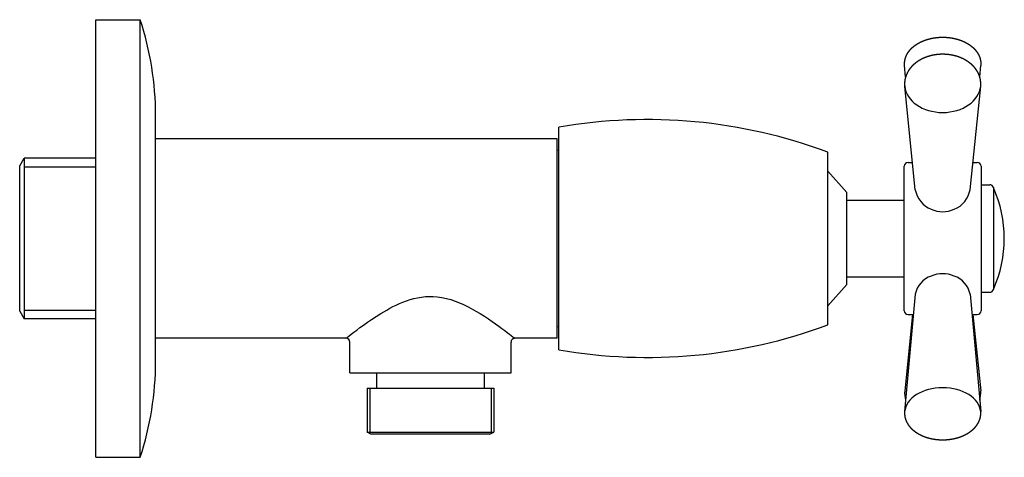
# Model space of a CAD drawing. Header units: millimetres. Extents: x -0.01 to 0.118, y -0.029 to 0.029.
import ezdxf

# ---------------------------------------------------------------- set-up
doc = ezdxf.new("R2010")
doc.units = ezdxf.units.MM
doc.layers.add('BLOCKS', color=3, linetype='Continuous')

msp = doc.modelspace()

# ---------------------------------------------------------------- linework, layer by layer
at = {"layer": 'BLOCKS'}
for p, q in [((0, 0.02850000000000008), (0.005799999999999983, 0.02850000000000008)), ((0, 0), (0, 0.02850000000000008)), ((0.005799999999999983, 0), (0.005799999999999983, 0.02850000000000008)), ((0.1055016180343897, 0.02107142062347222), (0.1053690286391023, 0.02253793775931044)), ((0.1151465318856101, 0.02107142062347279), (0.1152791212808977, 0.02253793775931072)), ((0.1067537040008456, 0.006355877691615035), (0.1053746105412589, 0.01984697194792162)), ((0.1138944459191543, 0.006355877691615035), (0.1152735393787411, 0.01984697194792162)), ((0.007800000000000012, 0), (0.007800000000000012, 0.01601000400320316)), ((0.06034407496, 0), (0.06034407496, 0.01450000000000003)), ((0.06009407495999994, 0.01299999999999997), (0.007800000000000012, 0.01299999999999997)), ((0.06009407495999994, -0.01299999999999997), (0.06009407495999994, 0.01299999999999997)), ((-0.009905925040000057, 0.009477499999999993), (-0.009328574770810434, 0.01047749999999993)), ((0, 0.01047749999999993), (-0.009328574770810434, 0.01047749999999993)), ((-0.009328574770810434, 0.01047749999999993), (-0.009328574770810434, -0.01047749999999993)), ((0.09534407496, 0), (0.09534407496, 0.01125)), ((-0.009905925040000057, -0.009477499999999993), (-0.009905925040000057, 0.009477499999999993)), ((-0.009328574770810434, 0.009314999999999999), (0, 0.009314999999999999)), ((0.1053240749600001, -0.007037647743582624), (0.1053240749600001, 0.009399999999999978)), ((0.10582407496, 0.009899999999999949), (0.1063914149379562, 0.009899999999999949)), ((0.1142567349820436, 0.009899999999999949), (0.1148240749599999, 0.009899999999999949)), ((0.1153240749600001, 0.009399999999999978), (0.1153240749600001, -0.007037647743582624)), ((0.09784407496, 0.005999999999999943), (0.09534407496, 0.00875)), ((0.1153240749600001, 0.007000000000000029), (0.1164563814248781, 0.007000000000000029)), ((0.116938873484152, 0.00663115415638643), (0.1169388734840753, -0.006631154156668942)), ((0.09784407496, 0), (0.09784407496, 0.005999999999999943)), ((0.09784407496, 0.005), (0.1053240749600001, 0.005)), ((0, -0.02849999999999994), (0, 0)), ((0.005799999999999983, -0.02849999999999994), (0.005799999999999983, 0)), ((0.007800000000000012, -0.01601000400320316), (0.007800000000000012, 0)), ((0.06034407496, -0.01450000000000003), (0.06034407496, 0)), ((0.09534407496, -0.01125), (0.09534407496, 0)), ((0.09784407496, -0.005999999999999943), (0.09784407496, 0)), ((0.09784407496, -0.005), (0.1053240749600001, -0.005)), ((0.09784407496, -0.005999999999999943), (0.09534407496, -0.00875)), ((0.1053240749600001, -0.009399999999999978), (0.1053240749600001, -0.007037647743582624)), ((0.1067495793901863, -0.007268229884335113), (0.1053690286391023, -0.02253793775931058)), ((0.1138985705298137, -0.007268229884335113), (0.1152791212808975, -0.02253793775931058)), ((0.1153240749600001, -0.007000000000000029), (0.1164563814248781, -0.007000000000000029)), ((0.1153240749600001, -0.007037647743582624), (0.1153240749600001, -0.009399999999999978)), ((-0.009905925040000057, -0.009477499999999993), (-0.009328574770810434, -0.01047749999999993)), ((-0.009328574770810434, -0.009314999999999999), (0, -0.009314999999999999)), ((0.1063914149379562, -0.009900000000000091), (0.1053746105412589, -0.0198469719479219)), ((0.10582407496, -0.009900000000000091), (0.106511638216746, -0.009900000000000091)), ((0.1141365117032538, -0.009900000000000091), (0.1148240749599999, -0.009900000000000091)), ((0.1142567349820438, -0.009899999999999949), (0.1152735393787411, -0.01984697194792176)), ((0, -0.01047749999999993), (-0.009328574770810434, -0.01047749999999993)), ((0.03259407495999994, -0.01299999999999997), (0.007800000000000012, -0.01299999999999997)), ((0.03309407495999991, -0.0175), (0.03309407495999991, -0.01349999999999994)), ((0.05409407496, -0.0175), (0.05409407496, -0.01349999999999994)), ((0.06009407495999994, -0.01299999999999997), (0.05459407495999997, -0.01299999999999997)), ((0.03309407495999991, -0.0175), (0.05409407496, -0.0175)), ((0.03659407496, -0.0175), (0.03659407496, -0.01950000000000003)), ((0.05059407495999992, -0.0175), (0.05059407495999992, -0.01950000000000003)), ((0.03534407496, -0.01950000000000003), (0.03534407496, -0.02521132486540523)), ((0.03534407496, -0.01950000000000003), (0.05184407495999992, -0.01950000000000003)), ((0.03569407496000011, -0.01950000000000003), (0.03569407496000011, -0.02521132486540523)), ((0.05149407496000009, -0.01950000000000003), (0.05149407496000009, -0.02521132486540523)), ((0.05184407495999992, -0.01950000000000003), (0.05184407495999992, -0.02521132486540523)), ((0.03584407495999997, -0.02549999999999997), (0.03534407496, -0.02521132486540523)), ((0.03534407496, -0.02521132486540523), (0.05184407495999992, -0.02521132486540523)), ((0.05134407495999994, -0.02549999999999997), (0.03584407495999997, -0.02549999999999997)), ((0.05134407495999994, -0.02549999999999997), (0.05184407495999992, -0.02521132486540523)), ((0, -0.02849999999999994), (0.005799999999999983, -0.02849999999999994))]:
    msp.add_line(p, q, dxfattribs=at)
for centre, radius, start, end in [((-0.03219999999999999, 0.01601000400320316), 0.04, 0, 18.19487233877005), ((0.07184133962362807, -0.05176984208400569), 0.06725978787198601, 69.54741041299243, 99.84237037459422), ((0.06034407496, 0.01049999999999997), 0.001, 90, 104.4775121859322), ((0.10582407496, 0.009399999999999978), 0.0005, 90, 180), ((0.1148240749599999, 0.009399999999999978), 0.0005, 0, 90), ((0.116456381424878, 0.006500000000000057), 0.0005, 15.20707345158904, 90), ((0.1020937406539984, -5.52802248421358e-14), 0.01625884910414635, 335.9302208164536, 24.06977918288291), ((0.1101127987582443, 0.006964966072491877), 0.003413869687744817, 190.2774997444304, 247.6135101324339), ((0.1105353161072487, 0.006964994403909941), 0.003413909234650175, 292.3868527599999, 349.7221373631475), ((0.11032407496, 0.007297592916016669), 0.00380251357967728, 246.5787156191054, 293.4212843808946), ((0.1099236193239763, -0.007933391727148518), 0.003242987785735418, 110.0344809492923, 168.1641948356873), ((0.11032407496, -0.00859839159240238), 0.00400768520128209, 67.84338896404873, 112.1566110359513), ((0.1107245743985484, -0.007933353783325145), 0.003242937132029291, 11.83530776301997, 69.96601645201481), ((0.116456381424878, -0.006500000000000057), 0.0005, 270, 344.7929265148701), ((0.10582407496, -0.009399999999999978), 0.0005, 180, 270), ((0.1148240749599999, -0.009399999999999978), 0.0005, 270, 0), ((0.06034407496, -0.01049999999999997), 0.001, 255.5224878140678, 270), ((0.07184133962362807, 0.05176984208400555), 0.06725978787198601, 260.1576296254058, 290.4525895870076), ((0.03259325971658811, -0.01350081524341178), 0.0005008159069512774, 0.09326785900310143, 89.90673214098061), ((0.05459489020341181, -0.01350081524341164), 0.0005008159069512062, 90.0932678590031, 179.9067321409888), ((-0.03219999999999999, -0.01601000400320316), 0.04, 341.80512766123, 0), ((0.108401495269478, -0.02015089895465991), 0.003042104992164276, 174.2661957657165, 197.6117816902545), ((0.1122539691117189, -0.02015127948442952), 0.003034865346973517, 342.3531572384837, 5.754748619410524)]:
    msp.add_arc(centre, radius, start, end, dxfattribs=at)
for centre, major_axis, ratio, start_param, end_param in [((0.11032407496, 0.02013057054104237), (0.004963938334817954, -1.096029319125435e-17), 0.7486859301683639, 3.217976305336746, 4.712388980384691), ((0.11032407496, 0.02013057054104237), (0.004963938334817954, -1.096029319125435e-17), 0.7486859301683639, 4.712388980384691, 6.206801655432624), ((0.11032407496, -0.02273481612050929), (0.004963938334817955, 0), 0.6629248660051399, 0.05986413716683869, 3.081728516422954)]:
    msp.add_ellipse(centre, major_axis=major_axis, ratio=ratio, start_param=start_param, end_param=end_param, dxfattribs=at)
for points, degree, knots in [([(0.1053690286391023, 0.02253793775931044), (0.1053617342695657, 0.02264401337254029), (0.1053590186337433, 0.02275025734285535), (0.1053608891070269, 0.02285651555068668), (0.1053673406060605, 0.02296263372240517), (0.1053783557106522, 0.02306845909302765), (0.1053939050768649, 0.02317384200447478), (0.1054139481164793, 0.02327863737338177), (0.105438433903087, 0.02338270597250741), (0.105467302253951, 0.02348591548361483), (0.1055004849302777, 0.02358814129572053), (0.1055391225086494, 0.02369235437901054), (0.1055821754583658, 0.02379528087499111), (0.1056295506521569, 0.02389681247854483), (0.1056811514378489, 0.0239968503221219), (0.1057368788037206, 0.02409530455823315), (0.1057966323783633, 0.02419209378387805), (0.105860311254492, 0.02428714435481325), (0.1059278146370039, 0.02438038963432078), (0.1059990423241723, 0.02447176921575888), (0.1060738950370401, 0.02456122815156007), (0.1061588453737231, 0.02465579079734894), (0.1062478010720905, 0.0247479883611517), (0.1063406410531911, 0.02483776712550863), (0.1064372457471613, 0.024925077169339), (0.1065374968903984, 0.02500987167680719), (0.1066412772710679, 0.02509210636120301), (0.10674847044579, 0.02517173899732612), (0.1068589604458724, 0.02524872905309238), (0.1069726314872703, 0.02532303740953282), (0.1070893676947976, 0.02539462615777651), (0.1072024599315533, 0.02545978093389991), (0.1073180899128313, 0.0255224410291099), (0.1074361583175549, 0.02558257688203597), (0.1075565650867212, 0.02564015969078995), (0.1076792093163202, 0.02569516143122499), (0.1078039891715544, 0.02574755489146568), (0.1079308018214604, 0.02579731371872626), (0.1080595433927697, 0.02584441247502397), (0.1081901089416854, 0.0258888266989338), (0.1083223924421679, 0.02593053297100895), (0.108456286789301, 0.02596950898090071), (0.1085922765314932, 0.02600588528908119), (0.1087296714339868, 0.0260394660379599), (0.1088683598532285, 0.02607023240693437), (0.1090082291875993, 0.02609816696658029), (0.1091491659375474, 0.02612325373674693), (0.1092910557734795, 0.02614547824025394), (0.1094337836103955, 0.02616482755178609), (0.1095772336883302, 0.02618129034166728), (0.1097212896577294, 0.02619485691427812), (0.109865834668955, 0.02620551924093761), (0.1100107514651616, 0.02621327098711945), (0.1101701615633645, 0.02621842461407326), (0.1103297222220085, 0.02622005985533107), (0.110489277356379, 0.02621817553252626), (0.1106486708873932, 0.02621277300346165), (0.1108077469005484, 0.02620385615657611), (0.1109663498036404, 0.02619143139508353), (0.1111243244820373, 0.02617550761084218), (0.1112815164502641, 0.02615609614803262), (0.1114377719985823, 0.02613321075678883), (0.1115929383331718, 0.02610686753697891), (0.1117470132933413, 0.02607705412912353), (0.1118996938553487, 0.02604381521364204), (0.1120508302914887, 0.02600717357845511), (0.1122002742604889, 0.02596715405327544), (0.1123478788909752, 0.02592378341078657), (0.1124934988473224, 0.02587709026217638), (0.1126369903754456, 0.02582710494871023), (0.1127782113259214, 0.02577385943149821), (0.1129170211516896, 0.02571738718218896), (0.1130532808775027, 0.02565772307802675), (0.1131748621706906, 0.02560072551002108), (0.1132941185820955, 0.02554114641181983), (0.1134109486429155, 0.02547901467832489), (0.1135252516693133, 0.02541435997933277), (0.1136369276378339, 0.02534721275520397), (0.1137458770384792, 0.0252776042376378), (0.113852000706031, 0.02520556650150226), (0.1139551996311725, 0.02513113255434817), (0.1140553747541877, 0.02505433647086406), (0.1141524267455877, 0.02497521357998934), (0.114246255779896, 0.02489380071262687), (0.1143434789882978, 0.02480370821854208), (0.1144367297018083, 0.02471106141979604), (0.1145258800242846, 0.02461591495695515), (0.1146108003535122, 0.02451832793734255), (0.1146913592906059, 0.02441836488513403), (0.1147674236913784, 0.02431609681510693), (0.1148388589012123, 0.024211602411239), (0.1149055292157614, 0.02410496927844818), (0.11496729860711, 0.02399629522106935), (0.1150240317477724, 0.0238856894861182), (0.1150719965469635, 0.02378156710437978), (0.115115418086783, 0.02367599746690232), (0.1151541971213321, 0.02356909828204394), (0.1151882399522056, 0.02346099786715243), (0.1152174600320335, 0.02335183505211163), (0.1152417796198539, 0.02324175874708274), (0.1152611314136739, 0.02313092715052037), (0.1152754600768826, 0.02301950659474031), (0.1152847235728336, 0.02290767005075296), (0.1152888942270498, 0.0227955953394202), (0.1152886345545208, 0.02270963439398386), (0.1152853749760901, 0.02262372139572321), (0.1152791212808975, 0.02253793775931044)], 1, [3.081728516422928, 3.081728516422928, 3.110342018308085, 3.138955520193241, 3.167569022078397, 3.196182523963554, 3.22479602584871, 3.253409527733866, 3.282023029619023, 3.310636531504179, 3.339250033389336, 3.367863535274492, 3.397355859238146, 3.4268481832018, 3.456340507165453, 3.485832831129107, 3.515325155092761, 3.544817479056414, 3.574309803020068, 3.603802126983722, 3.633294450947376, 3.662786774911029, 3.694693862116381, 3.726600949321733, 3.758508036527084, 3.790415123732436, 3.822322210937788, 3.854229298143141, 3.886136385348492, 3.918043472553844, 3.949950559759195, 3.981857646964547, 4.012026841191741, 4.042196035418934, 4.072365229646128, 4.102534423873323, 4.132703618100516, 4.162872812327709, 4.193042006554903, 4.223211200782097, 4.25338039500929, 4.283549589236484, 4.313718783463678, 4.344019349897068, 4.374319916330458, 4.40462048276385, 4.43492104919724, 4.465221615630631, 4.495522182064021, 4.525822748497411, 4.556123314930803, 4.586423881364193, 4.616724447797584, 4.647025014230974, 4.680295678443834, 4.713566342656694, 4.746837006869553, 4.780107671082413, 4.813378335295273, 4.846648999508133, 4.879919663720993, 4.913190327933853, 4.946460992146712, 4.979731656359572, 5.013034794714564, 5.046337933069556, 5.079641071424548, 5.112944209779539, 5.146247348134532, 5.179550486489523, 5.212853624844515, 5.246156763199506, 5.279459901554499, 5.31276303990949, 5.343048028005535, 5.37333301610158, 5.403618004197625, 5.433902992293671, 5.464187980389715, 5.494472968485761, 5.524757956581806, 5.555042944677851, 5.585327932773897, 5.615612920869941, 5.645897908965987, 5.678477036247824, 5.711056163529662, 5.743635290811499, 5.776214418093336, 5.808793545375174, 5.841372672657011, 5.873951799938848, 5.906530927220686, 5.939110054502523, 5.97168918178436, 6.001881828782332, 6.032074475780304, 6.062267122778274, 6.092459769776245, 6.122652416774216, 6.152845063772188, 6.18303771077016, 6.21323035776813, 6.2434230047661, 6.273615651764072, 6.296760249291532, 6.319904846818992, 6.343049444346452, 6.343049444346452]), ([(0.1152735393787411, 0.01984697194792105), (0.1152833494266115, 0.01996631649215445), (0.1152884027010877, 0.02008589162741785), (0.1152886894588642, 0.02020554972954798), (0.1152842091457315, 0.02032514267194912), (0.1152749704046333, 0.0204445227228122), (0.1152609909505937, 0.02056354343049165), (0.1152422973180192, 0.02068206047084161), (0.1152189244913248, 0.02079993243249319), (0.1151909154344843, 0.02091702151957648), (0.1151583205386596, 0.02103319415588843), (0.1151206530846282, 0.02114990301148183), (0.1150783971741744, 0.02126540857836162), (0.1150316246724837, 0.0213795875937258), (0.1149804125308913, 0.02149232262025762), (0.1149248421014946, 0.02160350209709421), (0.1148649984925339, 0.02171302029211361), (0.1148009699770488, 0.0218207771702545), (0.1147328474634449, 0.02192667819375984), (0.1146607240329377, 0.02203063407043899), (0.1145846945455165, 0.02213256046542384), (0.11450099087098, 0.02223703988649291), (0.1144132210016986, 0.02233911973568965), (0.1143214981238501, 0.02243871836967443), (0.1142259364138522, 0.02253575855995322), (0.1141266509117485, 0.02263016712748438), (0.1140237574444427, 0.02272187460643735), (0.1139173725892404, 0.02281081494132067), (0.1138076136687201, 0.02289692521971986), (0.1136945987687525, 0.02298014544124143), (0.1135784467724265, 0.02306041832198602), (0.1134553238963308, 0.02314016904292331), (0.113329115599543, 0.02321666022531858), (0.1131999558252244, 0.02328983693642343), (0.1130679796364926, 0.02335964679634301), (0.1129333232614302, 0.02342603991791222), (0.112796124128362, 0.02348896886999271), (0.1126565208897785, 0.0235483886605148), (0.1125146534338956, 0.02360425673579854), (0.1123706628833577, 0.02365653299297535), (0.1122246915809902, 0.02370517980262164), (0.1120890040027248, 0.02374663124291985), (0.1119518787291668, 0.02378496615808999), (0.1118134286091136, 0.02382016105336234), (0.1116737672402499, 0.02385219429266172), (0.1115330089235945, 0.02388104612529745), (0.1113912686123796, 0.02390669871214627), (0.1112486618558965, 0.02392913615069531), (0.1111053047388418, 0.02394834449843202), (0.110961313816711, 0.02396431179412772), (0.1108168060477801, 0.02397702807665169), (0.1106718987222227, 0.02398648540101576), (0.1105264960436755, 0.02399268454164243), (0.1103809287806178, 0.02399560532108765), (0.1102353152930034, 0.02399524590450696), (0.1100897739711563, 0.02399160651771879), (0.1099444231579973, 0.02398468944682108), (0.1097993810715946, 0.02397449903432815), (0.1096547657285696, 0.02396104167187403), (0.1095106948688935, 0.02394432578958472), (0.1093672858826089, 0.02392436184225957), (0.1092246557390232, 0.02390116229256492), (0.1090829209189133, 0.02387474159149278), (0.1089422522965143, 0.02384512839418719), (0.1088027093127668, 0.02381233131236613), (0.1086644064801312, 0.02377637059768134), (0.1085274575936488, 0.0237372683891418), (0.1083919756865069, 0.02369504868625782), (0.1082580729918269, 0.02364973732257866), (0.1081258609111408, 0.02360136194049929), (0.1079954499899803, 0.02354995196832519), (0.1078669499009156, 0.0234955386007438), (0.1077404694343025, 0.0234381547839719), (0.1076161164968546, 0.02337783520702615), (0.1074945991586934, 0.02331493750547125), (0.1073753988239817, 0.02324920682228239), (0.1072586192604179, 0.0231806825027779), (0.1071443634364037, 0.02310940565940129), (0.1070327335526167, 0.02303541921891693), (0.106923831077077, 0.02295876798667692), (0.1068177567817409, 0.02287949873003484), (0.1067146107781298, 0.02279766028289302), (0.1066144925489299, 0.02271330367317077), (0.106517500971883, 0.02262648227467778), (0.1064237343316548, 0.02253725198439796), (0.1063265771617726, 0.02243864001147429), (0.1062333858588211, 0.02233738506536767), (0.1061442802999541, 0.02223356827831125), (0.1060593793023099, 0.02212727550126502), (0.1059788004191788, 0.02201859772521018), (0.1059026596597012, 0.02190763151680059), (0.1058310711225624, 0.0217944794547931), (0.1057641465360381, 0.02167925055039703), (0.1057019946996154, 0.02156206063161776), (0.105644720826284, 0.02144303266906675), (0.1055947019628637, 0.02132784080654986), (0.1055493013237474, 0.02121121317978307), (0.1055085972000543, 0.0210932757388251), (0.1054726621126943, 0.02097416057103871), (0.1054415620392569, 0.02085400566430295), (0.1054153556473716, 0.02073295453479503), (0.1053940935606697, 0.02061115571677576), (0.1053778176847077, 0.0204887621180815), (0.1053665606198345, 0.02036593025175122), (0.1053603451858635, 0.02024281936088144), (0.1053590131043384, 0.02014376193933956), (0.1053609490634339, 0.02004471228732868), (0.1053661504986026, 0.01994575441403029), (0.1053746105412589, 0.01984697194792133)], 1, [6.206801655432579, 6.206801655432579, 6.236637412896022, 6.266473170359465, 6.296308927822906, 6.32614468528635, 6.355980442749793, 6.385816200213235, 6.415651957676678, 6.445487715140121, 6.475323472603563, 6.505159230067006, 6.535406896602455, 6.565654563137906, 6.595902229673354, 6.626149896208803, 6.656397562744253, 6.686645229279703, 6.716892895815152, 6.747140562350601, 6.777388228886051, 6.8076358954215, 6.839312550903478, 6.870989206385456, 6.902665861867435, 6.934342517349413, 6.966019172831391, 6.997695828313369, 7.029372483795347, 7.061049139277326, 7.092725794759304, 7.124402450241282, 7.157116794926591, 7.1898311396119, 7.222545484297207, 7.255259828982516, 7.287974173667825, 7.320688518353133, 7.353402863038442, 7.38611720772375, 7.418831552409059, 7.451545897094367, 7.481591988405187, 7.511638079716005, 7.541684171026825, 7.571730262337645, 7.601776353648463, 7.631822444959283, 7.661868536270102, 7.691914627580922, 7.721960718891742, 7.75200681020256, 7.78205290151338, 7.812143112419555, 7.842233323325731, 7.872323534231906, 7.902413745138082, 7.932503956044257, 7.962594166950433, 7.992684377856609, 8.022774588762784, 8.05286479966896, 8.082955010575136, 8.113045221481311, 8.14312363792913, 8.173202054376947, 8.203280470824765, 8.233358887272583, 8.263437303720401, 8.29351572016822, 8.323594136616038, 8.353672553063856, 8.383750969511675, 8.413829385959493, 8.443907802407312, 8.473836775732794, 8.503765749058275, 8.533694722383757, 8.56362369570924, 8.593552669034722, 8.623481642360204, 8.653410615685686, 8.683339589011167, 8.71326856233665, 8.743197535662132, 8.773126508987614, 8.805322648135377, 8.83751878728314, 8.869714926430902, 8.901911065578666, 8.934107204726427, 8.966303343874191, 8.998499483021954, 9.030695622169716, 9.062891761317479, 9.095087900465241, 9.12581509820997, 9.156542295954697, 9.187269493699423, 9.217996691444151, 9.248723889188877, 9.279451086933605, 9.310178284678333, 9.34090548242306, 9.371632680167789, 9.402359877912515, 9.42706031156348, 9.451760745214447, 9.476461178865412, 9.501161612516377, 9.501161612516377]), ([(0.03259407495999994, -0.01299999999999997), (0.03260690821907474, -0.01298657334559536), (0.03284224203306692, -0.0128033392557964), (0.03408435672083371, -0.01185091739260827), (0.03544985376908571, -0.01080362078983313), (0.03813388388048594, -0.009159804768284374), (0.03924254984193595, -0.00855114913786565), (0.04172515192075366, -0.007668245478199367), (0.04311865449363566, -0.007438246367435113), (0.04611331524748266, -0.007759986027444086), (0.04762037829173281, -0.008411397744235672), (0.05053915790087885, -0.00999368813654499), (0.05190517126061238, -0.01097539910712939), (0.05395065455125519, -0.01248380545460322), (0.05457703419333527, -0.01298170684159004), (0.05459407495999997, -0.01299999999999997)], 3, [16.99336112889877, 16.99336112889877, 16.99336112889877, 16.99336112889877, 20.69779697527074, 20.69779697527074, 27.20744134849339, 27.20744134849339, 31.01114824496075, 31.01114824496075, 34.8148551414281, 34.8148551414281, 39.42336567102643, 39.42336567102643, 45.12624680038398, 45.12624680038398, 50.98995269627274, 50.98995269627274, 50.98995269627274, 50.98995269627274]), ([(0.1053690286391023, -0.02253793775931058), (0.1053617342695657, -0.02264401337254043), (0.1053590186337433, -0.02275025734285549), (0.1053608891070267, -0.02285651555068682), (0.1053673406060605, -0.02296263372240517), (0.1053783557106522, -0.02306845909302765), (0.1053939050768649, -0.02317384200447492), (0.1054139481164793, -0.02327863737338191), (0.105438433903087, -0.02338270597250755), (0.105467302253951, -0.02348591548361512), (0.1055004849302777, -0.02358814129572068), (0.1055391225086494, -0.02369235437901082), (0.1055821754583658, -0.02379528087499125), (0.1056295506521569, -0.02389681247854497), (0.1056811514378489, -0.0239968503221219), (0.1057368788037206, -0.02409530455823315), (0.1057966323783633, -0.02419209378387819), (0.105860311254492, -0.02428714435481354), (0.1059278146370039, -0.02438038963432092), (0.1059990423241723, -0.02447176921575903), (0.1060738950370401, -0.02456122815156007), (0.1061588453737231, -0.02465579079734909), (0.1062478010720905, -0.02474798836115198), (0.1063406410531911, -0.02483776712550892), (0.1064372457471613, -0.02492507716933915), (0.1065374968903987, -0.02500987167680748), (0.1066412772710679, -0.02509210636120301), (0.10674847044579, -0.02517173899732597), (0.1068589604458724, -0.02524872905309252), (0.1069726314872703, -0.0253230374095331), (0.1070893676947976, -0.02539462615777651), (0.1072024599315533, -0.02545978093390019), (0.1073180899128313, -0.02552244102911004), (0.1074361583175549, -0.02558257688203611), (0.1075565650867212, -0.02564015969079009), (0.1076792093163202, -0.02569516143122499), (0.1078039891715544, -0.02574755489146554), (0.1079308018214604, -0.0257973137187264), (0.1080595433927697, -0.02584441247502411), (0.1081901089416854, -0.02588882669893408), (0.1083223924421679, -0.02593053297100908), (0.108456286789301, -0.02596950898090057), (0.1085922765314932, -0.02600588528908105), (0.1087296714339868, -0.02603946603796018), (0.1088683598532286, -0.02607023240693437), (0.1090082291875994, -0.02609816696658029), (0.1091491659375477, -0.02612325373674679), (0.1092910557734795, -0.0261454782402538), (0.1094337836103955, -0.02616482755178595), (0.1095772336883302, -0.02618129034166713), (0.1097212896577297, -0.02619485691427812), (0.109865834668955, -0.02620551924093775), (0.1100107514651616, -0.0262132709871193), (0.1101701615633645, -0.02621842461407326), (0.1103297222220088, -0.02622005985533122), (0.1104892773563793, -0.02621817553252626), (0.1106486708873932, -0.02621277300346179), (0.1108077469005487, -0.02620385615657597), (0.1109663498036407, -0.02619143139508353), (0.1111243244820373, -0.02617550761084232), (0.1112815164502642, -0.02615609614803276), (0.1114377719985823, -0.02613321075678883), (0.1115929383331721, -0.02610686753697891), (0.1117470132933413, -0.02607705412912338), (0.1118996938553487, -0.02604381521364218), (0.1120508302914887, -0.02600717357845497), (0.1122002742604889, -0.02596715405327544), (0.1123478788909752, -0.02592378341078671), (0.1124934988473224, -0.02587709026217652), (0.1126369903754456, -0.02582710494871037), (0.1127782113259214, -0.02577385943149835), (0.1129170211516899, -0.02571738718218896), (0.1130532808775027, -0.02565772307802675), (0.1131748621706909, -0.02560072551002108), (0.1132941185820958, -0.02554114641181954), (0.1134109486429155, -0.02547901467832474), (0.1135252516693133, -0.02541435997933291), (0.1136369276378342, -0.02534721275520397), (0.1137458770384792, -0.02527760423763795), (0.113852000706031, -0.0252055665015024), (0.1139551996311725, -0.02513113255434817), (0.1140553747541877, -0.02505433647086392), (0.1141524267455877, -0.0249752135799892), (0.1142462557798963, -0.02489380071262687), (0.1143434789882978, -0.02480370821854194), (0.1144367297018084, -0.02471106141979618), (0.1145258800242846, -0.02461591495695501), (0.1146108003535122, -0.02451832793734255), (0.1146913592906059, -0.02441836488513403), (0.1147674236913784, -0.02431609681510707), (0.1148388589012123, -0.024211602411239), (0.1149055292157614, -0.02410496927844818), (0.11496729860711, -0.02399629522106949), (0.1150240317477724, -0.02388568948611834), (0.1150719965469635, -0.02378156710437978), (0.115115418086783, -0.02367599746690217), (0.1151541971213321, -0.0235690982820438), (0.1151882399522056, -0.02346099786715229), (0.1152174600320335, -0.02335183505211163), (0.1152417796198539, -0.02324175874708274), (0.1152611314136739, -0.02313092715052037), (0.1152754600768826, -0.02301950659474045), (0.1152847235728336, -0.02290767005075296), (0.1152888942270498, -0.02279559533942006), (0.1152886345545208, -0.022709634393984), (0.1152853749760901, -0.02262372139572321), (0.1152791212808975, -0.02253793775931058)], 1, [3.081728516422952, 3.081728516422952, 3.110342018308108, 3.138955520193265, 3.167569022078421, 3.196182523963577, 3.224796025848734, 3.25340952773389, 3.282023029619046, 3.310636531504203, 3.33925003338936, 3.367863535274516, 3.39735585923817, 3.426848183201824, 3.456340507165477, 3.485832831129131, 3.515325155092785, 3.544817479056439, 3.574309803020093, 3.603802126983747, 3.633294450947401, 3.662786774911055, 3.694693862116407, 3.726600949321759, 3.75850803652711, 3.790415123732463, 3.822322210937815, 3.854229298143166, 3.886136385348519, 3.918043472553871, 3.949950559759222, 3.981857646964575, 4.012026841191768, 4.042196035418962, 4.072365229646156, 4.102534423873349, 4.132703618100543, 4.162872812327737, 4.19304200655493, 4.223211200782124, 4.253380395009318, 4.283549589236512, 4.313718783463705, 4.344019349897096, 4.374319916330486, 4.404620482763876, 4.434921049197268, 4.465221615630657, 4.495522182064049, 4.525822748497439, 4.556123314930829, 4.586423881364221, 4.616724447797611, 4.647025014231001, 4.680295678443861, 4.713566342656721, 4.746837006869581, 4.78010767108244, 4.813378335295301, 4.846648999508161, 4.87991966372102, 4.91319032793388, 4.94646099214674, 4.9797316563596, 5.013034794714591, 5.046337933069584, 5.079641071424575, 5.112944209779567, 5.146247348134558, 5.179550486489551, 5.212853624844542, 5.246156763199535, 5.279459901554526, 5.312763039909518, 5.343048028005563, 5.373333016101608, 5.403618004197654, 5.433902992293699, 5.464187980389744, 5.494472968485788, 5.524757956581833, 5.555042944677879, 5.585327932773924, 5.615612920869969, 5.645897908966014, 5.678477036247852, 5.711056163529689, 5.743635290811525, 5.776214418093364, 5.808793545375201, 5.841372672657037, 5.873951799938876, 5.906530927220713, 5.939110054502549, 5.971689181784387, 6.001881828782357, 6.03207447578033, 6.0622671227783, 6.092459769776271, 6.122652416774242, 6.152845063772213, 6.183037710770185, 6.213230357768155, 6.243423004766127, 6.273615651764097, 6.296760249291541, 6.319904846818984, 6.343049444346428, 6.343049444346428])]:
    msp.add_open_spline(points, degree=degree, knots=knots, dxfattribs=at)

doc.saveas('drawing.dxf')
